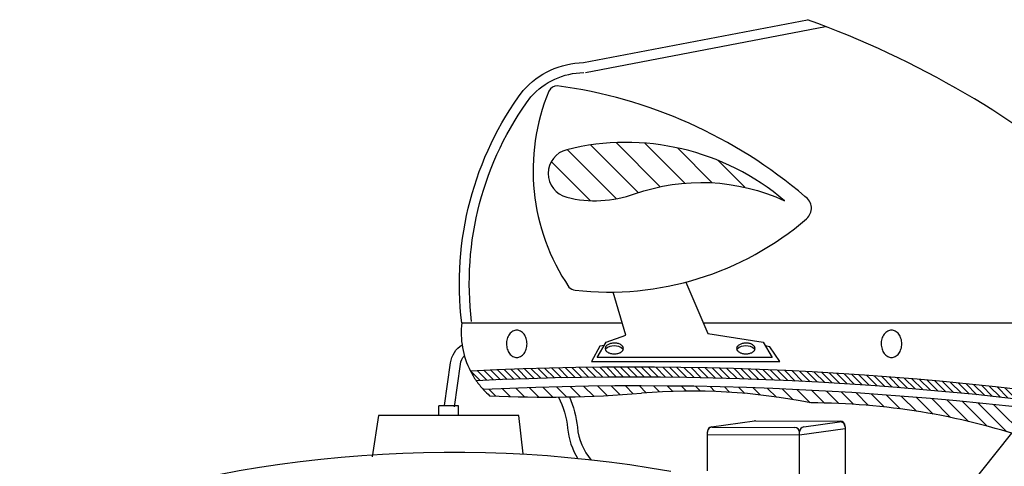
# Model space of a CAD drawing. Extents: x -50.01 to -47.98, y -44.88 to -43.61.
# Tile 7 of 8: x -49.07 to -48.45, y -43.9 to -43.61. Entities that reach past the tile are written whole.
import ezdxf

# ---------------------------------------------------------------- set-up
doc = ezdxf.new("R2010")
doc.units = 0
doc.header["$MEASUREMENT"] = 0
doc.layers.get('0').update_dxf_attribs({"linetype": 'CONTINUOUS'})
for name, color, linetype in [('100', 1, 'CONTINUOUS'), ('103', 7, 'CONTINUOUS'), ('104', 5, 'CONTINUOUS')]:
    doc.layers.add(name, color=color, linetype=linetype)

# ---------------------------------------------------------------- blocks, each defined once
blk = doc.blocks.new('*X11')
at = {"color": 0}
for p, q in [((84.072, 72.199), (83.829, 72.441)), ((84.244, 72.204), (84.001, 72.447)), ((84.416, 72.208), (84.172, 72.452)), ((84.588, 72.212), (84.344, 72.456)), ((84.761, 72.216), (84.517, 72.461)), ((84.935, 72.22), (84.69, 72.465)), ((85.108, 72.223), (84.863, 72.469)), ((85.282, 72.226), (85.036, 72.472)), ((85.456, 72.228), (85.21, 72.475)), ((85.631, 72.231), (85.384, 72.478)), ((85.806, 72.232), (85.559, 72.48)), ((85.981, 72.234), (85.733, 72.482)), ((86.157, 72.235), (85.909, 72.483)), ((86.333, 72.236), (86.084, 72.485)), ((86.51, 72.236), (86.26, 72.485)), ((86.686, 72.236), (86.436, 72.486)), ((86.864, 72.235), (86.613, 72.486)), ((87.041, 72.235), (86.79, 72.486)), ((87.219, 72.233), (86.967, 72.485)), ((87.397, 72.232), (87.145, 72.484)), ((87.576, 72.23), (87.323, 72.483)), ((87.755, 72.228), (87.502, 72.481)), ((87.935, 72.225), (87.681, 72.479)), ((88.115, 72.222), (87.86, 72.476)), ((88.295, 72.218), (88.04, 72.474)), ((88.475, 72.215), (88.22, 72.47)), ((88.656, 72.21), (88.4, 72.467)), ((88.838, 72.206), (88.581, 72.463)), ((89.02, 72.201), (88.762, 72.458)), ((89.202, 72.195), (88.944, 72.453)), ((89.385, 72.189), (89.126, 72.448)), ((89.568, 72.183), (89.308, 72.442)), ((82.709, 72.147), (82.47, 72.386)), ((82.878, 72.155), (82.639, 72.394)), ((83.048, 72.162), (82.808, 72.402)), ((83.218, 72.169), (82.977, 72.409)), ((83.388, 72.176), (83.147, 72.416)), ((83.558, 72.182), (83.317, 72.423)), ((83.729, 72.188), (83.488, 72.43)), ((83.9, 72.193), (83.658, 72.436)), ((89.751, 72.176), (89.491, 72.436)), ((89.935, 72.169), (89.675, 72.43)), ((90.119, 72.162), (89.858, 72.423)), ((90.304, 72.154), (90.042, 72.415)), ((90.489, 72.145), (90.227, 72.408)), ((90.675, 72.136), (90.412, 72.4)), ((90.861, 72.127), (90.597, 72.391)), ((91.047, 72.118), (90.783, 72.382)), ((91.234, 72.107), (90.969, 72.373)), ((91.422, 72.097), (91.156, 72.363)), ((91.609, 72.086), (91.343, 72.352)), ((91.798, 72.074), (91.53, 72.342)), ((91.986, 72.063), (91.718, 72.33)), ((92.175, 72.05), (91.907, 72.319)), ((92.365, 72.037), (92.096, 72.307)), ((92.555, 72.024), (92.285, 72.294)), ((92.746, 72.01), (92.475, 72.281)), ((92.936, 71.996), (92.665, 72.268)), ((93.128, 71.981), (92.856, 72.254)), ((93.32, 71.966), (93.047, 72.239)), ((93.512, 71.951), (93.239, 72.224)), ((93.705, 71.935), (93.431, 72.209)), ((93.899, 71.918), (93.623, 72.193)), ((94.092, 71.901), (93.816, 72.177)), ((94.287, 71.883), (94.01, 72.16)), ((94.482, 71.865), (94.204, 72.143)), ((94.677, 71.847), (94.399, 72.125)), ((94.873, 71.827), (94.594, 72.107)), ((95.069, 71.808), (94.789, 72.088)), ((95.266, 71.788), (94.985, 72.069)), ((95.464, 71.767), (95.182, 72.049)), ((95.662, 71.746), (95.379, 72.028)), ((95.86, 71.724), (95.577, 72.008)), ((96.059, 71.702), (95.775, 71.986)), ((96.259, 71.679), (95.974, 71.964)), ((96.459, 71.656), (96.173, 71.942)), ((96.66, 71.632), (96.373, 71.919)), ((96.861, 71.607), (96.573, 71.895)), ((97.063, 71.582), (96.774, 71.871)), ((97.265, 71.557), (96.975, 71.847)), ((97.468, 71.531), (97.177, 71.821)), ((97.671, 71.504), (97.38, 71.796)), ((97.875, 71.477), (97.583, 71.769)), ((98.08, 71.449), (97.786, 71.742)), ((98.285, 71.42), (97.991, 71.715)), ((98.491, 71.391), (98.195, 71.687)), ((98.698, 71.361), (98.401, 71.658)), ((98.905, 71.331), (98.607, 71.629)), ((99.112, 71.3), (98.814, 71.599)), ((99.321, 71.269), (99.021, 71.569)), ((99.53, 71.237), (99.229, 71.538)), ((99.739, 71.204), (99.437, 71.506)), ((99.95, 71.17), (99.646, 71.473)), ((100.16, 71.136), (99.856, 71.44)), ((100.372, 71.101), (100.067, 71.407)), ((100.584, 71.066), (100.278, 71.373)), ((100.797, 71.03), (100.489, 71.338)), ((101.011, 70.993), (100.702, 71.302)), ((101.225, 70.956), (100.915, 71.266)), ((101.44, 70.918), (101.128, 71.229)), ((101.655, 70.879), (101.343, 71.191)), ((101.872, 70.839), (101.558, 71.153)), ((102.089, 70.799), (101.774, 71.114)), ((102.306, 70.758), (101.99, 71.074)), ((102.525, 70.716), (102.207, 71.034)), ((102.744, 70.674), (102.425, 70.993)), ((102.964, 70.63), (102.644, 70.951)), ((103.185, 70.586), (102.863, 70.908)), ((103.407, 70.542), (103.084, 70.865)), ((103.629, 70.496), (103.305, 70.82)), ((103.709, 70.593), (103.526, 70.776))]:
    blk.add_line(p, q, dxfattribs=at)
blk = doc.blocks.new('*X18')
at = {"color": 0}
for p, q in [((86.198, 76.437), (84.954, 77.681)), ((86.75, 76.592), (85.545, 77.797)), ((87.306, 76.742), (86.193, 77.856)), ((87.923, 76.833), (86.913, 77.843)), ((88.621, 76.842), (87.741, 77.722)), ((85.537, 76.391), (84.55, 77.377)), ((89.442, 76.728), (88.761, 77.409))]:
    blk.add_line(p, q, dxfattribs=at)

msp = doc.modelspace()

# ---------------------------------------------------------------- linework, layer by layer
at = {"color": 7}
msp.add_arc((-48.74124, -43.81279), 0.05266, 207.16713, 214.93981, dxfattribs=at)
at = {"layer": '100', "color": 1}
for centre, radius, start, end in [((-48.68505, -45.95359), 2.1192, 78.40971, 92.78585), ((-48.68518, -45.95123), 2.11059, 78.24142, 92.6941)]:
    msp.add_arc(centre, radius, start, end, dxfattribs=at)
at = {"layer": '103', "color": 7}
for p, q in [((-48.7166, -43.64209), (-48.57499, -43.61497)), ((-48.71543, -43.64823), (-48.56369, -43.61917)), ((-48.65188, -43.78071), (-48.63806, -43.8132)), ((-48.68992, -43.81424), (-48.6978, -43.78695)), ((-48.79351, -43.80642), (-48.69218, -43.80642)), ((-48.64095, -43.80642), (-48.30805, -43.80642)), ((-48.70234, -43.81854), (-48.68992, -43.81424)), ((-48.63806, -43.8132), (-48.60313, -43.81854)), ((-48.70629, -43.82116), (-48.71146, -43.83079)), ((-48.70794, -43.82828), (-48.70234, -43.81854)), ((-48.7036, -43.82073), (-48.70629, -43.82116)), ((-48.60313, -43.81854), (-48.59741, -43.82828)), ((-48.59895, -43.82147), (-48.60176, -43.82087)), ((-48.59258, -43.83079), (-48.59895, -43.82147)), ((-48.59741, -43.82828), (-48.70794, -43.82828)), ((-48.71146, -43.83079), (-48.59258, -43.83079)), ((-48.80811, -43.86494), (-48.80803, -43.85878)), ((-48.79553, -43.85878), (-48.80803, -43.85878)), ((-48.79561, -43.86511), (-48.79553, -43.85878)), ((-48.84625, -43.86503), (-48.85013, -43.89102)), ((-48.75747, -43.86503), (-48.84625, -43.86503)), ((-48.75469, -43.88913), (-48.75747, -43.86503)), ((-48.58366, -44.04789), (-48.44586, -43.87617))]:
    msp.add_line(p, q, dxfattribs=at)
at = {"layer": '103'}
for p, q in [((-48.63564, -43.87209), (-48.60844, -43.86832)), ((-48.6352, -43.87229), (-48.58321, -43.87251)), ((-48.608, -43.86829), (-48.55441, -43.86852)), ((-48.5774, -43.87215), (-48.55486, -43.86902)), ((-48.5513, -43.87212), (-48.5513, -43.91217)), ((-48.63834, -43.89987), (-48.63834, -43.87519)), ((-48.63834, -43.87699), (-48.5801, -43.87724)), ((-48.5801, -43.87724), (-48.5513, -43.87324)), ((-48.5801, -43.9066), (-48.5801, -43.87564))]:
    msp.add_line(p, q, dxfattribs=at)
at = {"layer": '103', "color": 7}
for points in [[(-48.79351, -43.80642, -0.193241), (-48.75473, -43.65969, -0.210554), (-48.7166, -43.64209, 0.172992)], [(-48.78731, -43.80565, -0.192891), (-48.74987, -43.66364, -0.209108), (-48.71649, -43.64834, -0.209108)], [(-48.80437, -43.8586), (-48.80061, -43.83162, -0.218151), (-48.79336, -43.82028, -0.412512)], [(-48.79818, -43.85946), (-48.79442, -43.83249, -0.152257), (-48.7919, -43.82715, -0.412512)], [(-48.73243, -43.85329, -0.09512), (-48.72671, -43.87292, 0.11787), (-48.72014, -43.89219, 0.238108)], [(-48.72554, -43.85319, -0.082429), (-48.72048, -43.87234, 0.153473), (-48.71175, -43.89308, -2.874516)]]:
    msp.add_lwpolyline(points, format="xyb", dxfattribs=at)
for points in [[(-48.75881, -43.81108, 0.125954), (-48.7612, -43.81169, 0.105951), (-48.7634, -43.81359, 0.086183), (-48.76493, -43.81656, 0.091927), (-48.76531, -43.81966, 0.076023), (-48.76479, -43.82305, 0.086183), (-48.7634, -43.82574, 0.105951), (-48.7612, -43.82764, 0.125954), (-48.75881, -43.82825, 0.125954), (-48.75643, -43.82764, 0.105951), (-48.75422, -43.82574, 0.086183), (-48.75284, -43.82305, 0.076023), (-48.75232, -43.81966, 0.076023), (-48.75284, -43.81628, 0.086183), (-48.75422, -43.81359, 0.105951), (-48.75643, -43.81169, 0.125954)], [(-48.52193, -43.81108, 0.125954), (-48.52432, -43.81169, 0.105951), (-48.52652, -43.81359, 0.086183), (-48.52805, -43.81656, 0.091927), (-48.52843, -43.81966, 0.076023), (-48.52791, -43.82305, 0.086183), (-48.52652, -43.82574, 0.105951), (-48.52432, -43.82764, 0.125954), (-48.52193, -43.82825, 0.125954), (-48.51955, -43.82764, 0.105951), (-48.51734, -43.82574, 0.086183), (-48.51596, -43.82305, 0.076023), (-48.51544, -43.81966, 0.076023), (-48.51596, -43.81628, 0.086183), (-48.51734, -43.81359, 0.105951), (-48.51955, -43.81169, 0.125954)], [(-48.69135, -43.82262), (-48.69173, -43.82143, 0.106743), (-48.69306, -43.82021, 0.073017), (-48.69505, -43.81941, 0.073308), (-48.69717, -43.81922, 0.059494), (-48.69951, -43.8195, 0.073017), (-48.70129, -43.82021, 0.106743), (-48.70262, -43.82143), (-48.703, -43.82262), (-48.70262, -43.82382, 0.106743), (-48.70129, -43.82503, 0.073017), (-48.69951, -43.82575, 0.059494), (-48.69717, -43.82603, 0.059494), (-48.69484, -43.82575, 0.073017), (-48.69306, -43.82503, 0.106743), (-48.69173, -43.82382)], [(-48.60818, -43.82262), (-48.60856, -43.82143, 0.106743), (-48.60989, -43.82021, 0.073017), (-48.61188, -43.81941, 0.073308), (-48.614, -43.81922, 0.059494), (-48.61634, -43.8195, 0.073017), (-48.61812, -43.82021, 0.106743), (-48.61945, -43.82143), (-48.61983, -43.82262), (-48.61945, -43.82382, 0.106743), (-48.61812, -43.82503, 0.073017), (-48.61634, -43.82575, 0.059494), (-48.614, -43.82603, 0.059494), (-48.61167, -43.82575, 0.073017), (-48.60989, -43.82503, 0.106743), (-48.60856, -43.82382)]]:
    msp.add_lwpolyline(points, format="xyb", close=True, dxfattribs=at)
for centre, radius, start, end in [((-48.77919, -44.18152), 0.60222, 28.46311, 70.17906), ((-48.61752, -43.71015), 0.13095, 157.48382, 214.22693), ((-48.73298, -43.66296), 0.00625, 91.98263, 151.77456), ((-48.77346, -43.9572), 0.30317, 49.51624, 82.36832), ((-48.58137, -43.734), 0.00878, 310.74438, 57.31616), ((-48.70037, -43.59587), 0.1911, 263.51881, 310.74438), ((-48.72123, -43.77953), 0.00625, 223.15692, 263.51881), ((-48.74124, -43.81279), 0.05266, 173.059, 207.16713), ((-48.69717, -43.82959), 0.00863, 50.47035, 129.52965), ((-48.614, -43.82959), 0.00863, 50.47035, 129.52965), ((-48.74124, -43.81279), 0.05266, 214.93981, 222.90104), ((-48.79899, -44.67561), 0.78737, 79.94315, 110.36251)]:
    msp.add_arc(centre, radius, start, end, dxfattribs=at)
at = {"layer": '103'}
for centre, start, end in [((-48.63521, -43.87519), 97.90164, 180), ((-48.63521, -43.87541), 89.75169, 180), ((-48.60801, -43.87141), 89.75169, 97.90164), ((-48.58322, -43.87564), 0, 89.75169), ((-48.57697, -43.87525), 97.90164, 180), ((-48.55443, -43.87212), 0, 97.90164), ((-48.55443, -43.87164), 0, 89.75169)]:
    msp.add_arc(centre, 0.00313, start, end, dxfattribs=at)
at = {"layer": '104', "color": 5}
for p, q in [((-48.76299, -43.85294), (-48.76789, -43.84804)), ((-48.75391, -43.85318), (-48.75939, -43.8477)), ((-48.74495, -43.85331), (-48.75085, -43.8474)), ((-48.73609, -43.85332), (-48.74228, -43.84713)), ((-48.72735, -43.85322), (-48.73367, -43.8469)), ((-48.71872, -43.85302), (-48.72503, -43.8467)), ((-48.71018, -43.85272), (-48.71636, -43.84654)), ((-48.70174, -43.85232), (-48.70765, -43.84641)), ((-48.69339, -43.85183), (-48.6989, -43.84631)), ((-48.68514, -43.85124), (-48.69012, -43.84626)), ((-48.67696, -43.85058), (-48.6813, -43.84624)), ((-48.66866, -43.85005), (-48.67245, -43.84625)), ((-48.66018, -43.84968), (-48.66356, -43.84631)), ((-48.65152, -43.84951), (-48.65463, -43.8464)), ((-48.64265, -43.84954), (-48.64566, -43.84653)), ((-48.63357, -43.84978), (-48.63665, -43.8467)), ((-48.62426, -43.85025), (-48.6276, -43.8469)), ((-48.6147, -43.85097), (-48.61852, -43.84715)), ((-48.60486, -43.85197), (-48.60939, -43.84744)), ((-48.59471, -43.85328), (-48.60022, -43.84777)), ((-48.77219, -43.85258), (-48.77636, -43.8484)), ((-48.58424, -43.85492), (-48.59101, -43.84814)), ((-48.57338, -43.85693), (-48.58176, -43.84856)), ((-48.56438, -43.85709), (-48.57246, -43.84901)), ((-48.55526, -43.85737), (-48.56312, -43.84952)), ((-48.54594, -43.85786), (-48.55374, -43.85006)), ((-48.53639, -43.85856), (-48.54431, -43.85065)), ((-48.52661, -43.85951), (-48.53484, -43.85128)), ((-48.51657, -43.86072), (-48.52532, -43.85197)), ((-48.50624, -43.86221), (-48.51575, -43.85269)), ((-48.49559, -43.86401), (-48.50613, -43.85347)), ((-48.4846, -43.86616), (-48.49647, -43.85429)), ((-48.47322, -43.86871), (-48.48676, -43.85517)), ((-48.46139, -43.8717), (-48.477, -43.85609)), ((-48.44905, -43.8752), (-48.46718, -43.85707)), ((-48.4361, -43.8793), (-48.45732, -43.85809))]:
    msp.add_line(p, q, dxfattribs=at)
msp.add_lwpolyline([(-48.5895, -43.7293, 0.241289), (-48.72717, -43.69705, 0.782081), (-48.72717, -43.72711, 0.147151), (-48.68432, -43.72501, -0.195592), (-48.5895, -43.7293, -2.467802)], format="xyb", dxfattribs=at)
for centre, radius, start, end in [((-48.68072, -45.95682), 2.11059, 78.24142, 92.6941), ((-48.74124, -43.81279), 0.05266, 222.90104, 228.78842), ((-48.73961, -43.14143), 0.7119, 267.07508, 274.80164), ((-48.6482, -44.22957), 0.38008, 78.5888, 94.80164), ((-48.573, -44.28842), 0.43141, 71.40651, 90)]:
    msp.add_arc(centre, radius, start, end, dxfattribs=at)

# ---------------------------------------------------------------- block references
at = {"layer": '100', "color": 1, "xscale": 0.025, "yscale": 0.025, "zscale": 0.025}
msp.add_blockref('*X11', (-50.84963, -45.64654), dxfattribs=at)
at = {"layer": '104', "color": 5, "xscale": 0.025, "yscale": 0.025, "zscale": 0.025}
msp.add_blockref('*X18', (-50.85073, -45.639), dxfattribs=at)

doc.saveas('drawing.dxf')
